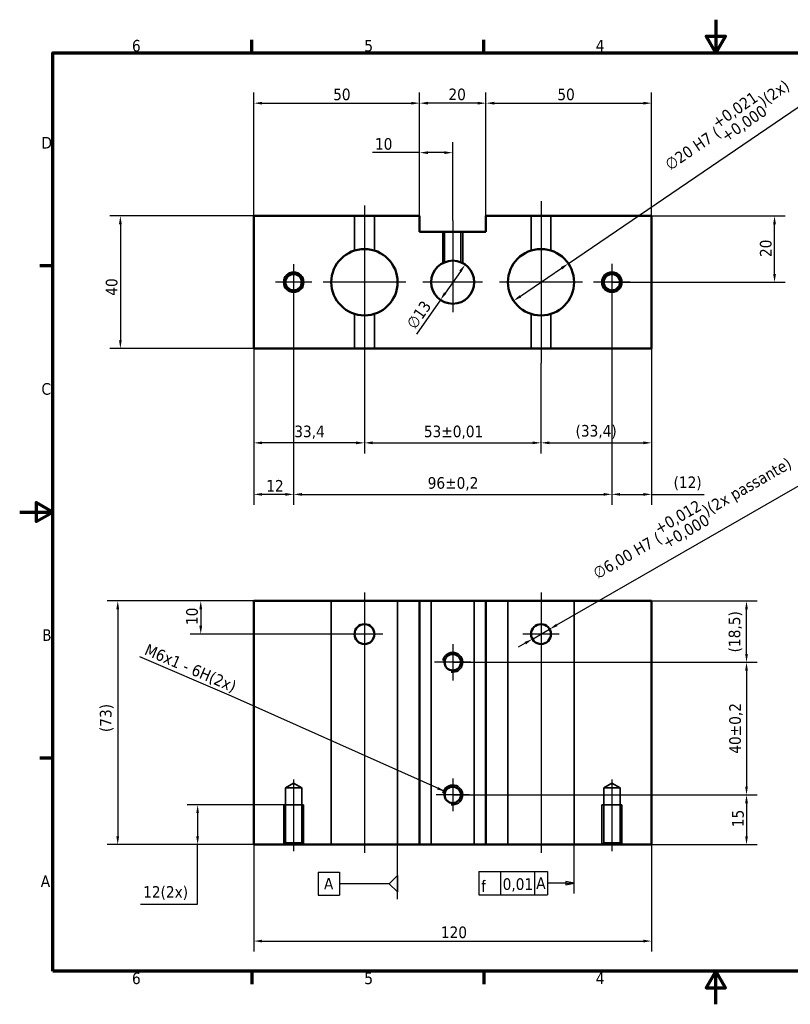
# Model space of a CAD drawing. Header units: millimetres. Extents: x 0 to 420, y 0 to 297.
# Tile 1 of 2: x 0 to 232, y 0 to 297. Entities that reach past the tile are written whole.
import ezdxf

# ---------------------------------------------------------------- set-up
doc = ezdxf.new("R2010")
doc.units = ezdxf.units.MM
for name, color, linetype, lineweight in [('Borda (ISO)', 7, 'Continuous', 70), ('Dimensão (ISO)', 7, 'Continuous', 25), ('Estreito visível (ISO)', 7, 'Continuous', 35), ('Linha de centro (ISO)', 7, 'Continuous', 25), ('Marca de centro (ISO)', 7, 'Continuous', 25), ('Oculto (ISO)', 7, 'Continuous', 35), ('Símbolo (ISO)', 7, 'Continuous', 25), ('Visível (ISO)', 7, 'Continuous', 50)]:
    doc.layers.add(name, color=color, linetype=linetype, lineweight=lineweight)
doc.styles.add('Estilo de texto9', font='txt')
doc.styles.add('Texto da nota (ISO)', font='tahoma.ttf')
doc.dimstyles.new('Padrão (ISO)', dxfattribs={"dimtxt": 3.5, "dimasz": 2.5, "dimexe": 3.175, "dimexo": 0, "dimgap": 0.762, "dimtad": 1, "dimrnd": 1e-08, "dimzin": 0, "dimtxsty": 'Texto da nota (ISO)', "dimcen": 0.09, "dimdle": 10, "dimclrd": 256, "dimclre": 256, "dimclrt": 256, "dimazin": 0, "dimtfac": 1.001486, "dimtmove": 0, "dimatfit": 3, "dimfxl": 1, "dimtolj": 1, "dimtzin": 0, "dimlwd": -1, "dimlwe": -1, "dimarcsym": 0})
doc.dimstyles.new('Padrão (ISO)$7', dxfattribs={"dimtxt": 3.5, "dimasz": 2.5, "dimexe": 3.175, "dimexo": 0, "dimgap": 0.762, "dimtad": 1, "dimrnd": 1e-08, "dimzin": 0, "dimtxsty": 'Texto da nota (ISO)', "dimcen": 0.09, "dimdle": 10, "dimclrd": 256, "dimclre": 256, "dimclrt": 256, "dimazin": 0, "dimtfac": 1.001486, "dimtmove": 0, "dimatfit": 3, "dimfxl": 1, "dimtolj": 1, "dimtzin": 0, "dimlwd": -1, "dimlwe": -1, "dimarcsym": 0})

# ---------------------------------------------------------------- blocks, each defined once
blk = doc.blocks.new('Bordas Borda padrão')
at = {"layer": 'Borda (ISO)'}
for p, q in [((70, 287), (70, 290.9)), ((140, 287), (140, 290.9)), ((10, 222.75), (6.1, 222.75)), ((10, 74.25), (6.1, 74.25)), ((70, 10), (70, 6.1)), ((140, 10), (140, 6.1))]:
    blk.add_line(p, q, dxfattribs=at)
at = {"layer": 'Borda (ISO)', "flags": 128}
for points in [[(210, 297), (210, 287), (207.11, 292), (212.89, 292), (210, 287)], [(10, 10), (10, 287), (410, 287), (410, 10), (10, 10)], [(0, 148.5), (10, 148.5), (5, 151.39), (5, 145.61), (10, 148.5)], [(210, 0), (210, 10), (207.11, 5), (212.89, 5), (210, 10)]]:
    blk.add_lwpolyline(points, dxfattribs=at)
at = {"layer": 'Borda (ISO)', "char_height": 3.5, "attachment_point": 7, "style": 'Texto da nota (ISO)'}
for s, insert in [('6', (33.88, 287.33)), ('5', (103.98, 287.33)), ('4', (173.78, 287.4)), ('D', (6.57, 258.13)), ('C', (6.56, 183.81)), ('B', (6.78, 109.63)), ('A', (6.36, 35.38)), ('6', (33.88, 6.03)), ('5', (103.98, 6.03)), ('4', (173.78, 6.1))]:
    blk.add_mtext(s, dxfattribs=dict(at, insert=insert))
blk = doc.blocks.new('*D5')
at = {"layer": 'Defpoints', "color": 0, "transparency": 16777216}
for p in [(70.65, 237.82), (30.37, 197.82), (70.65, 197.82)]:
    blk.add_point(p, dxfattribs=at)
at = {"layer": 'Dimensão (ISO)', "transparency": 16777216}
for p, q in [((70.65, 237.82), (27.2, 237.82)), ((30.37, 235.32), (30.37, 200.32)), ((70.65, 197.82), (27.2, 197.82))]:
    blk.add_line(p, q, dxfattribs=at)
for points in [[(29.96, 235.32), (30.79, 235.32), (30.37, 237.82)], [(29.96, 200.32), (30.79, 200.32), (30.37, 197.82)]]:
    blk.add_solid(points, dxfattribs=at)
at = {"layer": 'Dimensão (ISO)', "transparency": 16777216, "insert": (25.97, 213.74), "char_height": 3.5, "attachment_point": 1, "rotation": 90, "style": 'Texto da nota (ISO)'}
blk.add_mtext('\\A1;40', dxfattribs=at)
blk = doc.blocks.new('*D7')
at = {"layer": 'Defpoints', "color": 0, "transparency": 16777216}
for p in [(70.65, 121.67), (29.58, 48.17), (70.65, 48.17)]:
    blk.add_point(p, dxfattribs=at)
at = {"layer": 'Dimensão (ISO)', "transparency": 16777216}
for p, q in [((70.65, 121.67), (26.4, 121.67)), ((29.58, 119.17), (29.58, 50.67)), ((70.65, 48.17), (26.4, 48.17))]:
    blk.add_line(p, q, dxfattribs=at)
for points in [[(29.16, 119.17), (30, 119.17), (29.58, 121.67)], [(29.16, 50.67), (30, 50.67), (29.58, 48.17)]]:
    blk.add_solid(points, dxfattribs=at)
at = {"layer": 'Dimensão (ISO)', "transparency": 16777216, "insert": (24.19, 82.12), "char_height": 3.5, "attachment_point": 1, "rotation": 90, "style": 'Texto da nota (ISO)'}
blk.add_mtext('\\A1;(73)', dxfattribs=at)
blk = doc.blocks.new('*D9')
at = {"layer": 'Defpoints', "color": 0, "transparency": 16777216}
for p in [(120.65, 271.82), (70.65, 237.82), (120.65, 237.82)]:
    blk.add_point(p, dxfattribs=at)
at = {"layer": 'Dimensão (ISO)', "transparency": 16777216}
for p, q in [((70.65, 237.82), (70.65, 274.99)), ((120.65, 237.82), (120.65, 274.99)), ((73.15, 271.82), (118.15, 271.82))]:
    blk.add_line(p, q, dxfattribs=at)
for points in [[(73.15, 272.23), (73.15, 271.4), (70.65, 271.82)], [(118.15, 272.23), (118.15, 271.4), (120.65, 271.82)]]:
    blk.add_solid(points, dxfattribs=at)
at = {"layer": 'Dimensão (ISO)', "transparency": 16777216, "insert": (94.56, 276.22), "char_height": 3.5, "attachment_point": 1, "style": 'Texto da nota (ISO)'}
blk.add_mtext('\\A1;50', dxfattribs=at)
blk = doc.blocks.new('*D10')
at = {"layer": 'Defpoints', "color": 0, "transparency": 16777216}
for p in [(120.65, 271.82), (120.65, 237.82), (140.65, 237.82)]:
    blk.add_point(p, dxfattribs=at)
at = {"layer": 'Dimensão (ISO)', "transparency": 16777216}
for p, q in [((120.65, 237.82), (120.65, 274.99)), ((140.65, 237.82), (140.65, 274.99)), ((138.15, 271.82), (123.15, 271.82))]:
    blk.add_line(p, q, dxfattribs=at)
for points in [[(123.15, 272.23), (123.15, 271.4), (120.65, 271.82)], [(138.15, 272.23), (138.15, 271.4), (140.65, 271.82)]]:
    blk.add_solid(points, dxfattribs=at)
at = {"layer": 'Dimensão (ISO)', "transparency": 16777216, "insert": (129.35, 276.23), "char_height": 3.5, "attachment_point": 1, "style": 'Texto da nota (ISO)'}
blk.add_mtext('\\A1;20', dxfattribs=at)
blk = doc.blocks.new('*D11')
at = {"layer": 'Defpoints', "color": 0, "transparency": 16777216}
for p in [(190.65, 271.82), (140.65, 237.82), (190.65, 237.82)]:
    blk.add_point(p, dxfattribs=at)
at = {"layer": 'Dimensão (ISO)', "transparency": 16777216}
for p, q in [((140.65, 237.82), (140.65, 274.99)), ((190.65, 237.82), (190.65, 274.99)), ((143.15, 271.82), (188.15, 271.82))]:
    blk.add_line(p, q, dxfattribs=at)
for points in [[(143.15, 272.23), (143.15, 271.4), (140.65, 271.82)], [(188.15, 272.23), (188.15, 271.4), (190.65, 271.82)]]:
    blk.add_solid(points, dxfattribs=at)
at = {"layer": 'Dimensão (ISO)', "transparency": 16777216, "insert": (162.21, 276.22), "char_height": 3.5, "attachment_point": 1, "style": 'Texto da nota (ISO)'}
blk.add_mtext('\\A1;50', dxfattribs=at)
blk = doc.blocks.new('*D12')
at = {"layer": 'Defpoints', "color": 0, "transparency": 16777216}
for p in [(190.65, 237.82), (227.73, 237.82), (178.65, 217.82)]:
    blk.add_point(p, dxfattribs=at)
at = {"layer": 'Dimensão (ISO)', "transparency": 16777216}
for p, q in [((190.65, 237.82), (230.91, 237.82)), ((227.73, 220.32), (227.73, 235.32)), ((178.65, 217.82), (230.91, 217.82))]:
    blk.add_line(p, q, dxfattribs=at)
for points in [[(227.31, 235.32), (228.15, 235.32), (227.73, 237.82)], [(227.31, 220.32), (228.15, 220.32), (227.73, 217.82)]]:
    blk.add_solid(points, dxfattribs=at)
at = {"layer": 'Dimensão (ISO)', "transparency": 16777216, "insert": (223.32, 225.42), "char_height": 3.5, "attachment_point": 1, "rotation": 90, "style": 'Texto da nota (ISO)'}
blk.add_mtext('\\A1;20', dxfattribs=at)
blk = doc.blocks.new('*D13')
at = {"layer": 'Defpoints', "color": 0, "transparency": 16777216}
for p in [(70.65, 197.82), (104.01, 193.1), (70.65, 169.36)]:
    blk.add_point(p, dxfattribs=at)
at = {"layer": 'Dimensão (ISO)', "transparency": 16777216}
for p, q in [((70.65, 197.82), (70.65, 166.18)), ((104.01, 193.1), (104.01, 166.18)), ((101.51, 169.36), (73.15, 169.36))]:
    blk.add_line(p, q, dxfattribs=at)
for points in [[(73.15, 169.78), (73.15, 168.94), (70.65, 169.36)], [(101.51, 169.78), (101.51, 168.94), (104.01, 169.36)]]:
    blk.add_solid(points, dxfattribs=at)
at = {"layer": 'Dimensão (ISO)', "transparency": 16777216, "insert": (82.83, 174.56), "char_height": 3.5, "attachment_point": 1, "style": 'Texto da nota (ISO)'}
blk.add_mtext('\\A1;33,4', dxfattribs=at)
blk = doc.blocks.new('*D14')
at = {"layer": 'Defpoints', "color": 0, "transparency": 16777216}
for p in [(104.01, 193.1), (157.27, 193.42), (157.27, 169.36)]:
    blk.add_point(p, dxfattribs=at)
at = {"layer": 'Dimensão (ISO)', "transparency": 16777216}
for p, q in [((104.01, 193.1), (104.01, 166.18)), ((157.27, 193.42), (157.27, 166.18)), ((106.51, 169.36), (154.77, 169.36))]:
    blk.add_line(p, q, dxfattribs=at)
for points in [[(106.51, 169.78), (106.51, 168.94), (104.01, 169.36)], [(154.77, 169.78), (154.77, 168.94), (157.27, 169.36)]]:
    blk.add_solid(points, dxfattribs=at)
at = {"layer": 'Dimensão (ISO)', "transparency": 16777216, "insert": (121.93, 174.57), "char_height": 3.5, "attachment_point": 1, "style": 'Texto da nota (ISO)'}
blk.add_mtext('\\A1;53{\\H3.5052;±0,01}', dxfattribs=at)
blk = doc.blocks.new('*D15')
at = {"layer": 'Defpoints', "color": 0, "transparency": 16777216}
for p in [(190.65, 197.82), (157.27, 193.42), (190.65, 169.36)]:
    blk.add_point(p, dxfattribs=at)
at = {"layer": 'Dimensão (ISO)', "transparency": 16777216}
for p, q in [((190.65, 197.82), (190.65, 166.18)), ((157.27, 193.42), (157.27, 166.18)), ((159.77, 169.36), (188.15, 169.36))]:
    blk.add_line(p, q, dxfattribs=at)
for points in [[(159.77, 169.78), (159.77, 168.94), (157.27, 169.36)], [(188.15, 169.78), (188.15, 168.94), (190.65, 169.36)]]:
    blk.add_solid(points, dxfattribs=at)
at = {"layer": 'Dimensão (ISO)', "transparency": 16777216, "insert": (167.7, 174.75), "char_height": 3.5, "attachment_point": 1, "style": 'Texto da nota (ISO)'}
blk.add_mtext('\\A1;(33,4)', dxfattribs=at)
blk = doc.blocks.new('*D16')
at = {"layer": 'Defpoints', "color": 0, "transparency": 16777216}
for p in [(165.54, 223.45), (149.01, 212.19)]:
    blk.add_point(p, dxfattribs=at)
at = {"layer": 'Dimensão (ISO)', "transparency": 16777216}
for p, q in [((165.54, 223.45), (237.33, 272.36)), ((151.08, 213.59), (163.47, 222.04))]:
    blk.add_line(p, q, dxfattribs=at)
for points in [[(163.24, 222.38), (163.71, 221.7), (165.54, 223.45)], [(150.84, 213.94), (151.31, 213.25), (149.01, 212.19)]]:
    blk.add_solid(points, dxfattribs=at)
at = {"layer": 'Dimensão (ISO)', "transparency": 16777216, "insert": (192.89, 256.34), "char_height": 3.5, "attachment_point": 1, "rotation": 34.2664, "style": 'Texto da nota (ISO)'}
blk.add_mtext('\\A1;\\fTahoma|b0|i0;\\H3.5000;∅20 H7 (\\S+0,021^ +0,000;)(2x)', dxfattribs=at)
blk = doc.blocks.new('*D17')
at = {"layer": 'Defpoints', "color": 0, "transparency": 16777216}
for p in [(70.65, 48.17), (190.65, 48.17), (190.65, 19.07)]:
    blk.add_point(p, dxfattribs=at)
at = {"layer": 'Dimensão (ISO)', "transparency": 16777216}
for p, q in [((70.65, 48.17), (70.65, 15.9)), ((190.65, 48.17), (190.65, 15.9)), ((73.15, 19.07), (188.15, 19.07))]:
    blk.add_line(p, q, dxfattribs=at)
for points in [[(73.15, 19.49), (73.15, 18.66), (70.65, 19.07)], [(188.15, 19.49), (188.15, 18.66), (190.65, 19.07)]]:
    blk.add_solid(points, dxfattribs=at)
at = {"layer": 'Dimensão (ISO)', "transparency": 16777216, "insert": (127.07, 23.48), "char_height": 3.5, "attachment_point": 1, "style": 'Texto da nota (ISO)'}
blk.add_mtext('\\A1;120', dxfattribs=at)
blk = doc.blocks.new('*D18')
at = {"layer": 'Defpoints', "color": 0, "transparency": 16777216}
for p in [(82.65, 212.36), (70.65, 197.82), (70.65, 153.82)]:
    blk.add_point(p, dxfattribs=at)
at = {"layer": 'Dimensão (ISO)', "transparency": 16777216}
for p, q in [((82.65, 212.36), (82.65, 150.64)), ((70.65, 197.82), (70.65, 150.64)), ((80.15, 153.82), (73.15, 153.82))]:
    blk.add_line(p, q, dxfattribs=at)
for points in [[(73.15, 154.23), (73.15, 153.4), (70.65, 153.82)], [(80.15, 154.23), (80.15, 153.4), (82.65, 153.82)]]:
    blk.add_solid(points, dxfattribs=at)
at = {"layer": 'Dimensão (ISO)', "transparency": 16777216, "insert": (74.39, 158.15), "char_height": 3.5, "attachment_point": 1, "style": 'Texto da nota (ISO)'}
blk.add_mtext('\\A1;12', dxfattribs=at)
blk = doc.blocks.new('*D19')
at = {"layer": 'Defpoints', "color": 0, "transparency": 16777216}
for p in [(82.65, 212.36), (178.65, 212.32), (178.65, 153.82)]:
    blk.add_point(p, dxfattribs=at)
at = {"layer": 'Dimensão (ISO)', "transparency": 16777216}
for p, q in [((82.65, 212.36), (82.65, 150.64)), ((178.65, 212.32), (178.65, 150.64)), ((85.15, 153.82), (176.15, 153.82))]:
    blk.add_line(p, q, dxfattribs=at)
for points in [[(85.15, 154.23), (85.15, 153.4), (82.65, 153.82)], [(176.15, 154.23), (176.15, 153.4), (178.65, 153.82)]]:
    blk.add_solid(points, dxfattribs=at)
at = {"layer": 'Dimensão (ISO)', "transparency": 16777216, "insert": (123.09, 159.03), "char_height": 3.5, "attachment_point": 1, "style": 'Texto da nota (ISO)'}
blk.add_mtext('\\A1;96{\\H3.5052;±0,2}', dxfattribs=at)
blk = doc.blocks.new('*D20')
at = {"layer": 'Defpoints', "color": 0, "transparency": 16777216}
for p in [(178.65, 212.32), (190.65, 197.82), (190.65, 153.82)]:
    blk.add_point(p, dxfattribs=at)
at = {"layer": 'Dimensão (ISO)', "transparency": 16777216}
for p, q in [((178.65, 212.32), (178.65, 150.64)), ((190.65, 197.82), (190.65, 150.64)), ((181.15, 153.82), (188.15, 153.82)), ((190.65, 153.82), (206.46, 153.82))]:
    blk.add_line(p, q, dxfattribs=at)
for points in [[(181.15, 154.23), (181.15, 153.4), (178.65, 153.82)], [(188.15, 154.23), (188.15, 153.4), (190.65, 153.82)]]:
    blk.add_solid(points, dxfattribs=at)
at = {"layer": 'Dimensão (ISO)', "transparency": 16777216, "insert": (197.27, 159.21), "char_height": 3.5, "attachment_point": 1, "style": 'Texto da nota (ISO)'}
blk.add_mtext('\\A1;(12)', dxfattribs=at)
blk = doc.blocks.new('*D21')
at = {"layer": 'Defpoints', "color": 0, "transparency": 16777216}
for p in [(134.38, 223.14), (126.92, 212.49)]:
    blk.add_point(p, dxfattribs=at)
at = {"layer": 'Dimensão (ISO)', "transparency": 16777216}
for p, q in [((132.94, 221.09), (128.35, 214.54)), ((126.92, 212.49), (119.69, 202.16))]:
    blk.add_line(p, q, dxfattribs=at)
for points in [[(132.6, 221.33), (133.28, 220.86), (134.38, 223.14)], [(128.01, 214.78), (128.7, 214.3), (126.92, 212.49)]]:
    blk.add_solid(points, dxfattribs=at)
at = {"layer": 'Dimensão (ISO)', "transparency": 16777216, "insert": (116.41, 205.38), "char_height": 3.5, "attachment_point": 1, "rotation": 55.0101, "style": 'Texto da nota (ISO)'}
blk.add_mtext('\\A1;∅13', dxfattribs=at)
blk = doc.blocks.new('*D22')
at = {"layer": 'Defpoints', "color": 0, "transparency": 16777216}
for p in [(79.65, 60.17), (53.68, 48.17), (70.65, 48.17)]:
    blk.add_point(p, dxfattribs=at)
at = {"layer": 'Dimensão (ISO)', "transparency": 16777216}
for p, q in [((79.65, 60.17), (50.5, 60.17)), ((53.68, 57.67), (53.68, 50.67)), ((70.65, 48.17), (50.5, 48.17)), ((53.68, 30.25), (53.68, 48.17)), ((36.49, 30.25), (53.68, 30.25))]:
    blk.add_line(p, q, dxfattribs=at)
for points in [[(53.26, 57.67), (54.09, 57.67), (53.68, 60.17)], [(53.26, 50.67), (54.09, 50.67), (53.68, 48.17)]]:
    blk.add_solid(points, dxfattribs=at)
at = {"layer": 'Dimensão (ISO)', "transparency": 16777216, "insert": (37.25, 35.64), "char_height": 3.5, "attachment_point": 1, "style": 'Texto da nota (ISO)'}
blk.add_mtext('\\A1;\\fTahoma|b0|i0;\\H3.5000;12(2x)', dxfattribs=at)
blk = doc.blocks.new('*D23')
at = {"layer": 'Defpoints', "color": 0, "transparency": 16777216}
for p in [(159.88, 113.17), (154.68, 110.18)]:
    blk.add_point(p, dxfattribs=at)
at = {"layer": 'Dimensão (ISO)', "transparency": 16777216}
for p, q in [((162.05, 114.42), (238.02, 158.12)), ((154.68, 110.18), (159.88, 113.17)), ((152.51, 108.93), (150.34, 107.68))]:
    blk.add_line(p, q, dxfattribs=at)
for points in [[(161.84, 114.78), (162.25, 114.06), (159.88, 113.17)], [(152.3, 109.29), (152.72, 108.57), (154.68, 110.18)]]:
    blk.add_solid(points, dxfattribs=at)
at = {"layer": 'Dimensão (ISO)', "transparency": 16777216, "insert": (171.32, 133.34), "char_height": 3.5, "attachment_point": 1, "rotation": 29.9112, "style": 'Texto da nota (ISO)'}
blk.add_mtext('\\A1;\\fTahoma|b0|i0;\\H3.5000;∅6,00 H7 (\\S+0,012^ +0,000;)(2x passante)', dxfattribs=at)
blk = doc.blocks.new('*D24')
at = {"layer": 'Defpoints', "color": 0, "transparency": 16777216}
for p in [(70.65, 121.67), (54.62, 111.67), (98.52, 111.67)]:
    blk.add_point(p, dxfattribs=at)
at = {"layer": 'Dimensão (ISO)', "transparency": 16777216}
for p, q in [((70.65, 121.67), (51.45, 121.67)), ((54.62, 119.17), (54.62, 114.17)), ((98.52, 111.67), (51.45, 111.67))]:
    blk.add_line(p, q, dxfattribs=at)
for points in [[(54.21, 119.17), (55.04, 119.17), (54.62, 121.67)], [(54.21, 114.17), (55.04, 114.17), (54.62, 111.67)]]:
    blk.add_solid(points, dxfattribs=at)
at = {"layer": 'Dimensão (ISO)', "transparency": 16777216, "insert": (50.22, 114.41), "char_height": 3.5, "attachment_point": 1, "rotation": 90, "style": 'Texto da nota (ISO)'}
blk.add_mtext('\\A1;10', dxfattribs=at)
blk = doc.blocks.new('*D25')
at = {"layer": 'Defpoints', "color": 0, "transparency": 16777216}
for p in [(136.15, 103.17), (130.65, 63.17), (219.27, 63.17)]:
    blk.add_point(p, dxfattribs=at)
at = {"layer": 'Dimensão (ISO)', "transparency": 16777216}
for p, q in [((136.15, 103.17), (222.45, 103.17)), ((219.27, 100.67), (219.27, 65.67)), ((130.65, 63.17), (222.45, 63.17))]:
    blk.add_line(p, q, dxfattribs=at)
for points in [[(218.86, 100.67), (219.69, 100.67), (219.27, 103.17)], [(218.86, 65.67), (219.69, 65.67), (219.27, 63.17)]]:
    blk.add_solid(points, dxfattribs=at)
at = {"layer": 'Dimensão (ISO)', "transparency": 16777216, "insert": (214.06, 75.58), "char_height": 3.5, "attachment_point": 1, "rotation": 90, "style": 'Texto da nota (ISO)'}
blk.add_mtext('\\A1;40{\\H3.5052;±0,2}', dxfattribs=at)
blk = doc.blocks.new('*D26')
at = {"layer": 'Defpoints', "color": 0, "transparency": 16777216}
for p in [(167.27, 121.67), (219.27, 121.67), (130.65, 103.17)]:
    blk.add_point(p, dxfattribs=at)
at = {"layer": 'Dimensão (ISO)', "transparency": 16777216}
for p, q in [((167.27, 121.67), (222.45, 121.67)), ((219.27, 105.67), (219.27, 119.17)), ((130.65, 103.17), (222.45, 103.17))]:
    blk.add_line(p, q, dxfattribs=at)
for points in [[(218.86, 119.17), (219.69, 119.17), (219.27, 121.67)], [(218.86, 105.67), (219.69, 105.67), (219.27, 103.17)]]:
    blk.add_solid(points, dxfattribs=at)
at = {"layer": 'Dimensão (ISO)', "transparency": 16777216, "insert": (213.89, 106.16), "char_height": 3.5, "attachment_point": 1, "rotation": 90, "style": 'Texto da nota (ISO)'}
blk.add_mtext('\\A1;(18,5)', dxfattribs=at)
blk = doc.blocks.new('*D27')
at = {"layer": 'Defpoints', "color": 0, "transparency": 16777216}
for p in [(130.65, 63.17), (190.65, 48.17), (219.27, 48.17)]:
    blk.add_point(p, dxfattribs=at)
at = {"layer": 'Dimensão (ISO)', "transparency": 16777216}
for p, q in [((130.65, 63.17), (222.45, 63.17)), ((219.27, 60.67), (219.27, 50.67)), ((190.65, 48.17), (222.45, 48.17))]:
    blk.add_line(p, q, dxfattribs=at)
for points in [[(218.86, 60.67), (219.69, 60.67), (219.27, 63.17)], [(218.86, 50.67), (219.69, 50.67), (219.27, 48.17)]]:
    blk.add_solid(points, dxfattribs=at)
at = {"layer": 'Dimensão (ISO)', "transparency": 16777216, "insert": (214.93, 53.44), "char_height": 3.5, "attachment_point": 1, "rotation": 90, "style": 'Texto da nota (ISO)'}
blk.add_mtext('\\A1;15', dxfattribs=at)
blk = doc.blocks.new('*D28')
at = {"layer": 'Defpoints', "color": 0, "transparency": 16777216}
for p in [(120.65, 256.89), (120.65, 237.82), (130.65, 236.41)]:
    blk.add_point(p, dxfattribs=at)
at = {"layer": 'Dimensão (ISO)', "transparency": 16777216}
for p, q in [((120.65, 237.82), (120.65, 260.06)), ((130.65, 236.41), (130.65, 260.06)), ((120.65, 256.89), (106.43, 256.89)), ((128.15, 256.89), (123.15, 256.89))]:
    blk.add_line(p, q, dxfattribs=at)
for points in [[(123.15, 257.31), (123.15, 256.47), (120.65, 256.89)], [(128.15, 257.31), (128.15, 256.47), (130.65, 256.89)]]:
    blk.add_solid(points, dxfattribs=at)
at = {"layer": 'Dimensão (ISO)', "transparency": 16777216, "insert": (107.19, 261.29), "char_height": 3.5, "attachment_point": 1, "style": 'Texto da nota (ISO)'}
blk.add_mtext('\\A1;10', dxfattribs=at)
blk = doc.blocks.new('Indicação de referência1')
at = {"layer": 'Símbolo (ISO)'}
for p, q in [((114.01, 31.72), (114.01, 48.17)), ((90.07, 39.89), (96.5, 39.89)), ((90.07, 39.89), (90.07, 32.89)), ((96.5, 39.89), (96.5, 32.89)), ((101.18, 36.39), (96.5, 36.39)), ((111.51, 36.39), (101.18, 36.39)), ((90.07, 32.89), (96.5, 32.89))]:
    blk.add_line(p, q, dxfattribs=at)
at = {"layer": 'Símbolo (ISO)', "flags": 128}
blk.add_lwpolyline([(114.01, 38.89), (114.01, 33.89), (111.51, 36.39), (114.01, 38.89)], dxfattribs=at)
at = {"layer": 'Símbolo (ISO)'}
blk.add_solid([(114.01, 38.89), (114.01, 33.89), (111.51, 36.39), (114.01, 38.89)], dxfattribs=at)
at = {"layer": 'Símbolo (ISO)', "insert": (91.8, 34.64), "char_height": 3.5, "attachment_point": 7, "style": 'Texto da nota (ISO)'}
blk.add_mtext('A', dxfattribs=at)
blk = doc.blocks.new('&Indicação de nota e tolerância geométricas1')
at = {"layer": 'Símbolo (ISO)'}
for p, q in [((167.27, 33.4), (167.27, 48.17)), ((138.49, 40.07), (159.28, 40.07)), ((138.49, 40.07), (138.49, 33.07)), ((145.01, 40.07), (145.01, 33.07)), ((155.35, 40.07), (155.35, 33.07)), ((159.28, 40.07), (159.28, 33.07)), ((162.46, 36.57), (159.28, 36.57)), ((164.77, 36.57), (162.46, 36.57)), ((167.27, 36.57), (164.77, 37.07)), ((164.77, 37.07), (164.77, 36.07)), ((164.77, 36.57), (167.27, 36.57)), ((164.77, 36.07), (167.27, 36.57)), ((138.49, 33.07), (159.28, 33.07))]:
    blk.add_line(p, q, dxfattribs=at)
at = {"layer": 'Símbolo (ISO)', "flags": 128}
blk.add_lwpolyline([(164.77, 36.07), (167.27, 36.57), (164.77, 37.07), (164.77, 36.07)], dxfattribs=at)
at = {"layer": 'Símbolo (ISO)'}
blk.add_solid([(164.77, 36.07), (167.27, 36.57), (164.77, 37.07), (164.77, 36.07)], dxfattribs=at)
at = {"layer": 'Símbolo (ISO)', "char_height": 3.5, "attachment_point": 7}
for s, insert, style in [('f', (139.27, 33.87), 'Estilo de texto9'), ('A', (155.83, 34.82), 'Texto da nota (ISO)'), ('0,01', (145.71, 33.95), 'Texto da nota (ISO)')]:
    blk.add_mtext(s, dxfattribs=dict(at, insert=insert, style=style))

msp = doc.modelspace()

# ---------------------------------------------------------------- linework, layer by layer
at = {"layer": 'Estreito visível (ISO)'}
for centre, start, end in [((82.6482, 217.8177), 170, 80), ((178.6482, 217.8177), 170, 80), ((130.6482, 103.1737), 260, 170), ((130.6482, 63.1737), 260, 170)]:
    msp.add_arc(centre, 3, start, end, dxfattribs=at)
at = {"layer": 'Linha de centro (ISO)', "linetype": 'Continuous'}
for p, q in [((104.0142, 124.1737), (104.0142, 45.6737)), ((157.2742, 124.1737), (157.2742, 45.6737)), ((82.6482, 67.7737), (82.6482, 46.1737)), ((178.6482, 67.7737), (178.6482, 46.1737))]:
    msp.add_line(p, q, dxfattribs=at)
at = {"layer": 'Marca de centro (ISO)', "linetype": 'Continuous'}
for p, q in [((104.0142, 240.9217), (104.0142, 193.1002)), ((157.2742, 242.2099), (157.2742, 193.4223)), ((130.6482, 236.4133), (130.6482, 208.8177)), ((82.6482, 223.2762), (82.6482, 212.3592)), ((178.6482, 223.3177), (178.6482, 212.3177)), ((88.1067, 217.8177), (77.1897, 217.8177)), ((116.5142, 217.8177), (91.5142, 217.8177)), ((139.6482, 217.8177), (121.6482, 217.8177)), ((169.7742, 217.8177), (144.7742, 217.8177)), ((184.1482, 217.8177), (173.1482, 217.8177)), ((104.0182, 117.1737), (104.0182, 106.1737)), ((157.2782, 117.1737), (157.2782, 106.1737)), ((109.5182, 111.6737), (98.5182, 111.6737)), ((162.7782, 111.6737), (151.7782, 111.6737)), ((130.6482, 108.6737), (130.6482, 97.6737)), ((136.1482, 103.1737), (125.1482, 103.1737)), ((130.6482, 68.1322), (130.6482, 58.2152)), ((135.6067, 63.1737), (125.6897, 63.1737))]:
    msp.add_line(p, q, dxfattribs=at)
at = {"layer": 'Oculto (ISO)'}
for p, q in [((101.0182, 227.3583), (101.0182, 237.8177)), ((107.0182, 227.3558), (107.0182, 237.8177)), ((154.2782, 227.3583), (154.2782, 237.8177)), ((160.2782, 227.3558), (160.2782, 237.8177)), ((127.6482, 233.0577), (127.6482, 223.584)), ((128.1897, 223.8348), (128.1897, 233.0577)), ((133.1067, 223.8348), (133.1067, 233.0577)), ((133.6482, 223.584), (133.6482, 233.0577)), ((101.0182, 197.8177), (101.0182, 208.277)), ((107.0182, 197.8177), (107.0182, 208.2795)), ((154.2782, 197.8177), (154.2782, 208.277)), ((160.2782, 197.8177), (160.2782, 208.2795)), ((94.0142, 121.6737), (94.0142, 48.1737)), ((114.0142, 121.6737), (114.0142, 48.1737)), ((124.1482, 121.6737), (124.1482, 48.1737)), ((137.1482, 121.6737), (137.1482, 48.1737)), ((147.2742, 121.6737), (147.2742, 48.1737)), ((167.2742, 121.6737), (167.2742, 48.1737)), ((82.6482, 66.7509), (80.1897, 65.2737)), ((82.6482, 66.7509), (85.1067, 65.2737)), ((178.6482, 66.7509), (176.1897, 65.2737)), ((178.6482, 66.7509), (181.1067, 65.2737)), ((80.1897, 65.2737), (85.1067, 65.2737)), ((80.1897, 65.2737), (80.1897, 48.6737)), ((85.1067, 65.2737), (85.1067, 48.6737)), ((176.1897, 65.2737), (181.1067, 65.2737)), ((176.1897, 65.2737), (176.1897, 48.6737)), ((181.1067, 65.2737), (181.1067, 48.6737)), ((79.6482, 60.1737), (79.6482, 48.1737)), ((79.6482, 60.1737), (85.6482, 60.1737)), ((85.6482, 48.1737), (85.6482, 60.1737)), ((175.6482, 60.1737), (175.6482, 48.1737)), ((175.6482, 60.1737), (181.6482, 60.1737)), ((181.6482, 48.1737), (181.6482, 60.1737)), ((80.1897, 48.6737), (79.6897, 48.1737)), ((85.1067, 48.6737), (80.1897, 48.6737)), ((85.1067, 48.6737), (85.6067, 48.1737)), ((176.1897, 48.6737), (175.6897, 48.1737)), ((181.1067, 48.6737), (176.1897, 48.6737)), ((181.1067, 48.6737), (181.6067, 48.1737))]:
    msp.add_line(p, q, dxfattribs=at)
at = {"layer": 'Visível (ISO)'}
for p, q in [((70.6482, 237.8177), (120.6482, 237.8177)), ((70.6482, 237.8177), (70.6482, 197.8177)), ((120.6482, 233.0577), (120.6482, 237.8177)), ((140.6482, 237.8177), (140.6482, 233.0577)), ((140.6482, 237.8177), (190.6482, 237.8177)), ((190.6482, 237.8177), (190.6482, 197.8177)), ((140.6482, 233.0577), (120.6482, 233.0577)), ((190.6482, 197.8177), (70.6482, 197.8177)), ((120.6482, 121.6737), (70.6482, 121.6737)), ((70.6482, 121.6737), (70.6482, 48.1737)), ((120.6482, 121.6737), (140.6482, 121.6737)), ((120.6482, 48.1737), (120.6482, 121.6737)), ((140.6482, 121.6737), (140.6482, 48.1737)), ((190.6482, 121.6737), (140.6482, 121.6737)), ((190.6482, 48.1737), (190.6482, 121.6737)), ((70.6482, 48.1737), (120.6482, 48.1737)), ((140.6482, 48.1737), (120.6482, 48.1737)), ((140.6482, 48.1737), (190.6482, 48.1737))]:
    msp.add_line(p, q, dxfattribs=at)
for centre, radius in [((104.0142, 217.8177), 10), ((157.2742, 217.8177), 10), ((130.6482, 217.8177), 6.5), ((82.6482, 217.8177), 2.9585), ((82.6482, 217.8177), 2.4585), ((178.6482, 217.8177), 2.9585), ((178.6482, 217.8177), 2.4585), ((104.0182, 111.6737), 3), ((157.2782, 111.6737), 3), ((130.6482, 103.1737), 2.4585), ((130.6482, 63.1737), 2.4585)]:
    msp.add_circle(centre, radius, dxfattribs=at)

# ---------------------------------------------------------------- block references
msp.add_blockref('Bordas Borda padrão', (0, 0))
at = {"layer": 'Símbolo (ISO)'}
for name in ['Indicação de referência1', '&Indicação de nota e tolerância geométricas1']:
    msp.add_blockref(name, (0, 0), dxfattribs=at)

# ---------------------------------------------------------------- texts
at = {"layer": 'Símbolo (ISO)', "insert": (64.114, 93.4546), "char_height": 3.5, "width": 30.978517, "attachment_point": 9, "rotation": 336.74425, "line_spacing_factor": 0.6125, "style": 'Texto da nota (ISO)'}
msp.add_mtext('{M6x1 - 6H(2x)}', dxfattribs=at)

# ---------------------------------------------------------------- dimensions: what is measured, and where the dimension line sits
at = {"layer": 'Dimensão (ISO)'}
for p1, p2, text, override, picture, middle in [((149.01, 212.1873), (165.5385, 223.4481), '\\fTahoma|b0|i0;\\H3.5000;<> H7 (\\S+0,021^ +0,000;)(2x)', {"dimdec": 0, "dimlfac": 1, "dimtp": 0.021, "dimtm": 0, "dimtdec": 3, "dimatfit": 2}, '*D16', (218.1136, 259.2672)), ((154.6778, 110.1777), (159.8786, 113.1697), '\\fTahoma|b0|i0;\\H3.5000;<> H7 (\\S+0,012^ +0,000;)(2x passante)', {"dimdec": 2, "dimlfac": 1, "dimtp": 0.012, "dimtm": 0, "dimtdec": 3, "dimatfit": 2}, '*D23', (207.2741, 140.4356))]:
    dim = msp.add_diameter_dim_2p(p1=p1, p2=p2, text=text, dimstyle='Padrão (ISO)', override=override, dxfattribs=at)
    dim.commit()
    dim.dimension.update_dxf_attribs({"geometry": picture, "text_midpoint": middle, "dimtype": 163})
for base, p1, p2, angle, override, picture, middle in [((120.6482, 271.8177), (70.6482, 237.8177), (120.6482, 237.8177), 180, {"dimgap": 0.762, "dimdec": 0, "dimtol": 0, "dimlim": 0, "dimtp": 0, "dimtm": 0, "dimtdec": 2, "dimtofl": 0, "dimatfit": 1}, '*D9', (96.949, 271.8177)), ((120.6482, 271.8177), (140.6482, 237.8177), (120.6482, 237.8177), 180, {"dimgap": 0.762, "dimdec": 0, "dimtol": 0, "dimlim": 0, "dimtp": 0, "dimtm": 0, "dimtdec": 0, "dimtofl": 0, "dimatfit": 1}, '*D10', (131.7549, 271.8177)), ((190.6482, 271.8177), (140.6482, 237.8177), (190.6482, 237.8177), 180, {"dimgap": 0.762, "dimdec": 0, "dimtol": 0, "dimlim": 0, "dimtp": 0, "dimtm": 0, "dimtdec": 2, "dimtofl": 0, "dimatfit": 1}, '*D11', (164.5906, 271.8177)), ((120.6482, 256.8893), (130.6482, 236.4133), (120.6482, 237.8177), 180, {"dimgap": 0.762, "dimdec": 0, "dimtol": 0, "dimlim": 0, "dimtp": 0, "dimtm": 0, "dimtdec": 2, "dimtofl": 0, "dimatfit": 2}, '*D28', (109.4532, 256.8893)), ((30.3736, 197.8177), (70.6482, 237.8177), (70.6482, 197.8177), 270, {"dimgap": 0.762, "dimdec": 0, "dimtol": 0, "dimlim": 0, "dimtp": 0, "dimtm": 0, "dimtdec": 2, "dimtofl": 0, "dimatfit": 1}, '*D5', (30.3736, 216.2217)), ((227.7305, 237.8177), (178.6482, 217.8177), (190.6482, 237.8177), 270, {"dimgap": 0.762, "dimdec": 0, "dimtol": 0, "dimlim": 0, "dimtp": 0, "dimtm": 0, "dimtdec": 2, "dimtofl": 0, "dimatfit": 1}, '*D12', (227.7305, 227.8177)), ((70.6482, 153.8177), (82.6482, 212.3592), (70.6482, 197.8177), 180, {"dimgap": 0.762, "dimdec": 0, "dimtol": 0, "dimlim": 0, "dimtp": 0, "dimtm": 0, "dimtdec": 2, "dimtofl": 0, "dimatfit": 1}, '*D18', (76.6482, 153.8177)), ((178.6482, 153.8177), (82.6482, 212.3592), (178.6482, 212.3177), 180, {"dimgap": 0.762, "dimdec": 0, "dimtol": 1, "dimlim": 0, "dimtp": 0.2, "dimtm": 0.2, "dimtdec": 1, "dimtofl": 0, "dimatfit": 1}, '*D19', (130.6482, 153.8177)), ((70.6482, 169.3592), (104.0142, 193.1002), (70.6482, 197.8177), 180, {"dimgap": 0.762, "dimdec": 1, "dimtol": 0, "dimlim": 0, "dimtp": 0, "dimtm": 0, "dimtdec": 2, "dimtofl": 0, "dimatfit": 1}, '*D13', (87.3312, 169.3592)), ((157.2742, 169.3592), (104.0142, 193.1002), (157.2742, 193.4223), 180, {"dimgap": 0.762, "dimdec": 0, "dimtol": 1, "dimlim": 0, "dimtp": 0.01, "dimtm": 0.01, "dimtdec": 2, "dimtofl": 0, "dimatfit": 1}, '*D14', (130.6442, 169.3592)), ((54.624, 111.6737), (70.6482, 121.6737), (98.5182, 111.6737), 90, {"dimgap": 0.762, "dimdec": 0, "dimtol": 0, "dimlim": 0, "dimtp": 0, "dimtm": 0, "dimtdec": 2, "dimtofl": 0, "dimatfit": 1}, '*D24', (54.624, 116.6737)), ((219.2742, 63.1737), (136.1482, 103.1737), (130.6482, 63.1737), 90, {"dimgap": 0.762, "dimdec": 0, "dimtol": 1, "dimlim": 0, "dimtp": 0.2, "dimtm": 0.2, "dimtdec": 1, "dimtofl": 0, "dimatfit": 1}, '*D25', (219.2742, 83.1737)), ((219.2742, 48.1737), (130.6482, 63.1737), (190.6482, 48.1737), 270, {"dimgap": 0.762, "dimdec": 0, "dimtol": 0, "dimlim": 0, "dimtp": 0, "dimtm": 0, "dimtdec": 2, "dimtofl": 0, "dimatfit": 1}, '*D27', (219.2742, 55.6737)), ((190.6482, 19.0717), (70.6482, 48.1737), (190.6482, 48.1737), 180, {"dimgap": 0.762, "dimdec": 0, "dimtol": 0, "dimlim": 0, "dimtp": 0, "dimtm": 0, "dimtdec": 2, "dimtofl": 0, "dimatfit": 1}, '*D17', (130.6482, 19.0717))]:
    dim = msp.add_linear_dim(base=base, p1=p1, p2=p2, angle=angle, dimstyle='Padrão (ISO)', override=override, dxfattribs=at)
    dim.commit()
    dim.dimension.update_dxf_attribs({"geometry": picture, "text_midpoint": middle, "dimtype": 160})
dim = msp.add_diameter_dim_2p(p1=(134.3755, 223.1428), p2=(126.9209, 212.4925), dimstyle='Padrão (ISO)', override={"dimgap": 0.762, "dimdec": 0, "dimlfac": 1, "dimtol": 0, "dimlim": 0, "dimtp": 0, "dimtm": 0, "dimtdec": 2, "dimatfit": 2}, dxfattribs=at)
dim.commit()
dim.dimension.update_dxf_attribs({"geometry": '*D21', "text_midpoint": (122.588, 206.3022), "dimtype": 163})
for base, p1, p2, angle, text, override, picture, middle in [((190.6482, 153.8177), (178.6482, 212.3177), (190.6482, 197.8177), 180, '(<>)', {"dimgap": 0.762, "dimdec": 0, "dimtol": 0, "dimlim": 0, "dimtp": 0, "dimtm": 0, "dimtdec": 2, "dimtofl": 0, "dimatfit": 2}, '*D20', (201.4838, 153.8177)), ((190.6482, 169.3592), (157.2742, 193.4223), (190.6482, 197.8177), 180, '(<>)', {"dimgap": 0.762, "dimdec": 1, "dimtol": 0, "dimlim": 0, "dimtp": 0, "dimtm": 0, "dimtdec": 2, "dimtofl": 0, "dimatfit": 1}, '*D15', (173.9612, 169.3592)), ((29.5783806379, 48.1736937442), (70.6482315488, 121.6736937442), (70.6482315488, 48.1736937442), 90, '(<>)', {"dimgap": 0.762, "dimdec": 0, "dimtol": 0, "dimlim": 0, "dimtp": 0, "dimtm": 0, "dimtdec": 2, "dimtofl": 0, "dimatfit": 1}, '*D7', (29.5783806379, 86.3319740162)), ((219.2742, 121.6737), (130.6482, 103.1737), (167.2742, 121.6737), 90, '(<>)', {"dimgap": 0.762, "dimdec": 1, "dimtol": 0, "dimlim": 0, "dimtp": 0, "dimtm": 0, "dimtdec": 2, "dimtofl": 0, "dimatfit": 1}, '*D26', (219.2742, 112.4237)), ((53.6771, 48.1737), (79.6482, 60.1737), (70.6482, 48.1737), 90, '\\fTahoma|b0|i0;\\H3.5000;<>(2x)', {"dimgap": 0.762, "dimtih": 1, "dimtoh": 1, "dimdec": 0, "dimtol": 0, "dimlim": 0, "dimtp": 0, "dimtm": 0, "dimtdec": 2, "dimtofl": 0, "dimtmove": 1, "dimatfit": 2}, '*D22', (53.2596, 30.2546))]:
    dim = msp.add_linear_dim(base=base, p1=p1, p2=p2, angle=angle, text=text, dimstyle='Padrão (ISO)', override=override, dxfattribs=at)
    dim.commit()
    dim.dimension.update_dxf_attribs({"geometry": picture, "text_midpoint": middle, "dimtype": 160})

# ---------------------------------------------------------------- leaders
at = {"layer": 'Símbolo (ISO)', "annotation_type": 0, "has_hookline": 1, "hookline_direction": 1, "text_width": 30.0732, "horizontal_direction": (0.918752, -0.394836, 0)}
msp.add_leader([(128.3895, 64.1444), (63.8837, 92.9186)], dimstyle='Padrão (ISO)$7', override={"dimgap": 0, "dimtad": 1}, dxfattribs=at)

doc.saveas('drawing.dxf')
